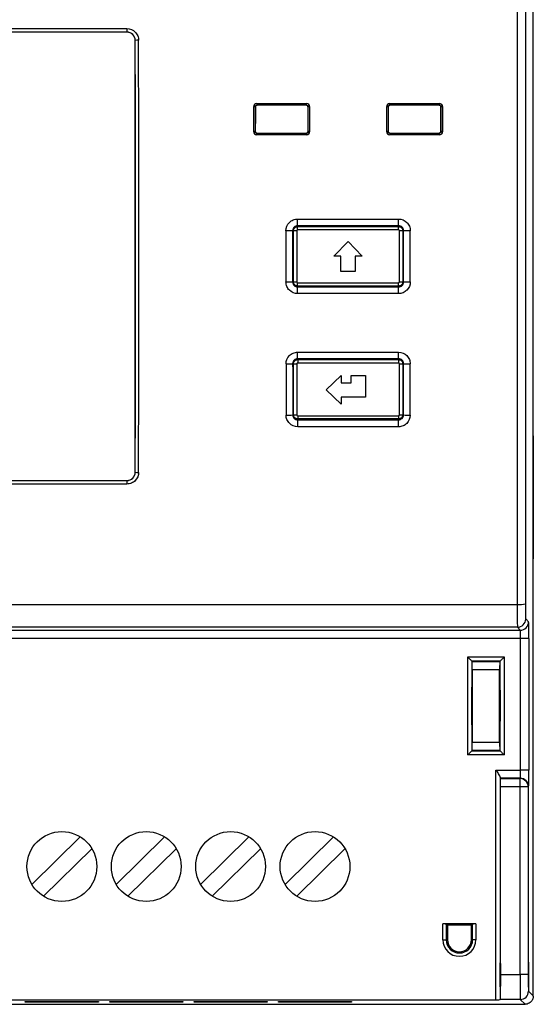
# Model space of a CAD drawing. Extents: x 69.4 to 141.4, y 125.3 to 216.
# Tile 2 of 3: x 110.5 to 141.4, y 126 to 185.3. Entities that reach past the tile are written whole.
import ezdxf

# ---------------------------------------------------------------- set-up
doc = ezdxf.new("R2010")
doc.units = 0
doc.layers.get('0').update_dxf_attribs({"linetype": 'CONTINUOUS'})

msp = doc.modelspace()

# ---------------------------------------------------------------- linework, layer by layer
at = {"color": 7, "linetype": 'CONTINUOUS'}
for p, q in [((141.433, 160.224), (141.433, 215.524)), ((76.996, 184.722), (116.97, 184.722)), ((116.97, 184.511), (76.996, 184.511)), ((116.965, 184.506), (77.001, 184.506)), ((116.965, 184.506), (116.97, 184.511)), ((116.97, 184.722), (116.97, 184.511)), ((117.471, 184.011), (117.466, 184.006)), ((124.791, 180.22), (127.776, 180.22)), ((124.791, 180.22), (124.791, 180.116)), ((127.776, 180.116), (124.791, 180.116)), ((124.791, 180.116), (124.798, 180.109)), ((127.769, 180.109), (124.798, 180.109)), ((127.769, 180.109), (127.776, 180.116)), ((127.776, 180.116), (127.776, 180.22)), ((132.791, 180.22), (135.776, 180.22)), ((132.791, 180.116), (132.791, 180.22)), ((135.776, 180.116), (132.791, 180.116)), ((132.791, 180.116), (132.798, 180.109)), ((135.769, 180.109), (132.798, 180.109)), ((135.769, 180.109), (135.776, 180.116)), ((135.776, 180.22), (135.776, 180.116)), ((124.698, 180.009), (124.691, 180.016)), ((127.876, 180.016), (127.869, 180.009)), ((132.698, 180.009), (132.691, 180.016)), ((135.876, 180.016), (135.869, 180.009)), ((124.69, 178.53), (124.697, 178.537)), ((124.797, 178.437), (124.79, 178.43)), ((124.79, 178.333), (124.79, 178.43)), ((124.79, 178.43), (127.777, 178.43)), ((127.777, 178.333), (124.79, 178.333)), ((124.797, 178.437), (127.77, 178.437)), ((127.777, 178.43), (127.77, 178.437)), ((127.777, 178.43), (127.777, 178.333)), ((127.87, 178.537), (127.877, 178.53)), ((132.69, 178.53), (132.697, 178.537)), ((132.797, 178.437), (132.79, 178.43)), ((132.79, 178.43), (132.79, 178.333)), ((132.79, 178.43), (135.777, 178.43)), ((135.777, 178.333), (132.79, 178.333)), ((132.797, 178.437), (135.77, 178.437)), ((135.777, 178.43), (135.77, 178.437)), ((135.777, 178.333), (135.777, 178.43)), ((135.87, 178.537), (135.877, 178.53)), ((127.243, 173.267), (133.323, 173.267)), ((127.243, 172.864), (127.243, 173.267)), ((133.323, 172.864), (133.323, 173.267)), ((126.945, 172.562), (126.943, 172.564)), ((133.323, 172.864), (127.243, 172.864)), ((127.243, 172.864), (127.245, 172.862)), ((133.322, 172.862), (127.245, 172.862)), ((127.245, 172.613), (127.245, 172.812)), ((127.245, 172.812), (133.322, 172.812)), ((133.322, 172.613), (127.245, 172.613)), ((133.322, 172.862), (133.323, 172.864)), ((133.322, 172.613), (133.322, 172.812)), ((133.623, 172.564), (133.622, 172.562)), ((129.417, 171.024), (130.277, 171.924)), ((130.277, 171.924), (131.137, 171.024)), ((129.847, 171.024), (129.417, 171.024)), ((129.847, 170.114), (129.847, 171.024)), ((130.707, 171.024), (130.707, 170.114)), ((131.137, 171.024), (130.707, 171.024)), ((130.707, 170.114), (129.847, 170.114)), ((126.943, 169.483), (126.945, 169.485)), ((127.245, 169.434), (133.322, 169.434)), ((127.245, 169.235), (127.245, 169.434)), ((133.322, 169.235), (133.322, 169.434)), ((133.622, 169.485), (133.623, 169.483)), ((127.245, 169.185), (127.243, 169.183)), ((127.243, 168.78), (127.243, 169.183)), ((127.243, 169.183), (133.323, 169.183)), ((133.322, 169.235), (127.245, 169.235)), ((127.245, 169.185), (133.322, 169.185)), ((133.323, 169.183), (133.322, 169.185)), ((133.323, 168.78), (133.323, 169.183)), ((133.323, 168.78), (127.243, 168.78)), ((127.244, 165.253), (133.322, 165.253)), ((127.244, 164.863), (127.244, 165.253)), ((133.322, 164.863), (127.244, 164.863)), ((127.244, 164.863), (127.246, 164.861)), ((133.32, 164.861), (127.246, 164.861)), ((127.246, 164.811), (127.246, 164.606)), ((127.246, 164.811), (133.32, 164.811)), ((133.32, 164.861), (133.322, 164.863)), ((133.32, 164.811), (133.32, 164.606)), ((133.322, 164.863), (133.322, 165.253)), ((126.946, 164.561), (126.944, 164.562)), ((133.32, 164.606), (127.246, 164.606)), ((133.622, 164.562), (133.62, 164.561)), ((128.963, 162.99), (129.863, 163.85)), ((129.863, 163.85), (129.863, 163.42)), ((130.463, 163.85), (131.323, 163.85)), ((130.463, 163.42), (130.463, 163.85)), ((131.323, 163.85), (131.323, 162.56)), ((129.863, 162.13), (128.963, 162.99)), ((129.863, 163.42), (130.463, 163.42)), ((129.863, 162.56), (129.863, 162.13)), ((131.323, 162.56), (129.863, 162.56)), ((126.946, 161.486), (126.948, 161.488)), ((127.248, 161.189), (127.247, 161.187)), ((127.247, 160.771), (127.247, 161.187)), ((127.247, 161.187), (133.32, 161.187)), ((127.248, 161.431), (133.318, 161.431)), ((127.248, 161.431), (127.248, 161.239)), ((133.318, 161.239), (127.248, 161.239)), ((127.248, 161.189), (133.318, 161.189)), ((133.318, 161.431), (133.318, 161.239)), ((133.32, 161.187), (133.318, 161.189)), ((133.32, 160.771), (133.32, 161.187)), ((133.618, 161.488), (133.62, 161.486)), ((133.32, 160.771), (127.247, 160.771)), ((141.433, 160.224), (141.42, 159.358)), ((141.427, 159.824), (141.433, 160.024)), ((141.433, 160.024), (141.43, 160.024)), ((141.433, 160.024), (141.433, 160.224)), ((141.433, 153.024), (141.433, 160.024)), ((141.42, 159.358), (141.42, 153.69)), ((117.466, 158.041), (117.471, 158.036)), ((76.996, 157.536), (116.97, 157.536)), ((116.97, 157.325), (76.996, 157.325)), ((77.001, 157.542), (116.965, 157.542)), ((116.97, 157.536), (116.965, 157.542)), ((116.97, 157.536), (116.97, 157.325)), ((141.42, 153.69), (141.433, 152.824)), ((141.427, 153.224), (141.433, 153.024)), ((141.43, 153.024), (141.433, 153.024)), ((141.433, 152.824), (141.433, 153.024)), ((141.433, 126.523), (141.433, 152.824)), ((70.401, 150.078), (140.465, 150.078)), ((140.474, 148.705), (70.393, 148.705)), ((140.65, 148.528), (140.474, 148.705)), ((140.974, 149.205), (141.15, 149.028)), ((70.216, 148.528), (140.65, 148.528)), ((140.659, 148.028), (70.207, 148.028)), ((141.159, 148.028), (140.659, 148.028)), ((140.659, 140.119), (140.659, 148.028)), ((141.159, 148.028), (141.159, 140.119)), ((137.485, 141.026), (137.485, 146.921)), ((137.485, 146.921), (139.681, 146.921)), ((139.681, 146.921), (139.681, 141.026)), ((137.735, 146.671), (137.735, 141.276)), ((137.756, 146.651), (137.735, 146.671)), ((139.431, 146.671), (137.735, 146.671)), ((137.756, 146.651), (139.41, 146.651)), ((139.41, 146.651), (139.431, 146.671)), ((139.431, 141.276), (139.431, 146.671)), ((137.76, 146.151), (137.76, 141.796)), ((139.406, 146.151), (137.76, 146.151)), ((139.406, 141.796), (139.406, 146.151)), ((137.738, 143.574), (137.738, 144.374)), ((137.753, 144.374), (137.753, 143.574)), ((139.413, 143.574), (139.413, 144.374)), ((139.429, 144.374), (139.429, 143.574)), ((137.76, 141.796), (139.406, 141.796)), ((139.681, 141.026), (137.485, 141.026)), ((137.756, 141.296), (137.735, 141.276)), ((137.735, 141.276), (139.431, 141.276)), ((139.41, 141.296), (137.756, 141.296)), ((139.41, 141.296), (139.431, 141.276)), ((139.185, 140.119), (140.659, 140.119)), ((139.185, 126.302), (139.185, 140.119)), ((141.159, 140.119), (140.659, 140.119)), ((139.435, 139.687), (139.435, 126.304)), ((139.456, 139.601), (139.438, 139.619)), ((140.65, 139.619), (139.438, 139.619)), ((139.456, 139.601), (140.632, 139.601)), ((140.632, 139.601), (140.65, 139.619)), ((140.632, 139.101), (140.632, 139.601)), ((139.46, 127.816), (139.46, 139.101)), ((140.632, 139.101), (139.46, 139.101)), ((141.132, 139.101), (140.632, 139.101)), ((140.632, 127.816), (140.632, 139.101)), ((141.15, 139.119), (141.132, 139.101)), ((141.132, 139.101), (141.132, 127.816)), ((114.154, 136.1), (111.245, 133.24)), ((119.234, 136.1), (116.325, 133.24)), ((124.314, 136.1), (121.405, 133.24)), ((129.394, 136.1), (126.485, 133.24)), ((111.946, 132.527), (114.855, 135.387)), ((117.026, 132.527), (119.935, 135.387)), ((122.106, 132.527), (125.015, 135.387)), ((127.186, 132.527), (130.095, 135.387)), ((137.978, 130.856), (135.988, 130.856)), ((135.988, 129.906), (135.988, 130.856)), ((136.262, 130.777), (136.188, 130.851)), ((136.188, 130.851), (136.188, 129.906)), ((136.262, 130.777), (136.262, 129.906)), ((137.705, 130.777), (136.262, 130.777)), ((137.705, 130.777), (137.778, 130.851)), ((137.705, 129.906), (137.705, 130.777)), ((137.778, 129.906), (137.778, 130.851)), ((137.978, 130.856), (137.978, 129.906)), ((135.988, 129.906), (136.188, 129.906)), ((136.262, 129.906), (136.188, 129.906)), ((137.705, 129.906), (137.778, 129.906)), ((137.978, 129.906), (137.778, 129.906)), ((139.46, 127.816), (140.632, 127.816)), ((141.132, 127.816), (140.632, 127.816)), ((141.141, 126.816), (141.433, 126.524)), ((71.681, 126.302), (139.185, 126.302)), ((110.848, 126.146), (110.848, 126.189)), ((110.848, 126.189), (115.253, 126.189)), ((110.855, 126.189), (110.848, 126.146)), ((115.245, 126.189), (115.253, 126.146)), ((115.253, 126.189), (115.253, 126.146)), ((115.928, 126.146), (115.928, 126.189)), ((115.928, 126.189), (120.333, 126.189)), ((115.935, 126.189), (115.928, 126.146)), ((120.325, 126.189), (120.333, 126.146)), ((120.333, 126.189), (120.333, 126.146)), ((121.008, 126.189), (125.413, 126.189)), ((121.008, 126.146), (121.008, 126.189)), ((121.015, 126.189), (121.008, 126.146)), ((125.413, 126.146), (125.405, 126.189)), ((125.413, 126.189), (125.413, 126.146)), ((126.088, 126.146), (126.088, 126.189)), ((126.088, 126.189), (130.493, 126.189)), ((126.095, 126.189), (126.088, 126.146)), ((130.485, 126.189), (130.493, 126.146)), ((130.493, 126.189), (130.493, 126.146)), ((139.435, 126.304), (139.447, 126.316)), ((140.641, 126.316), (139.447, 126.316)), ((140.933, 126.024), (140.641, 126.316)), ((69.933, 126.024), (140.933, 126.024)), ((115.253, 126.146), (110.848, 126.146)), ((120.333, 126.146), (115.928, 126.146)), ((125.413, 126.146), (121.008, 126.146)), ((130.493, 126.146), (126.088, 126.146))]:
    msp.add_line(p, q, dxfattribs=at)
at = {"color": 9, "linetype": 'CONTINUOUS'}
for p, q in [((137.753, 144.374), (137.738, 144.374)), ((139.429, 144.374), (139.413, 144.374)), ((137.753, 143.574), (137.738, 143.574)), ((139.429, 143.574), (139.413, 143.574))]:
    msp.add_line(p, q, dxfattribs=at)
at = {"color": 7, "linetype": 'CONTINUOUS', "flags": 128}
for points in [[(137.485, 146.921), (137.521, 146.886), (137.555, 146.851), (137.589, 146.818), (137.62, 146.787), (137.648, 146.758), (137.674, 146.733), (137.695, 146.712), (137.712, 146.695), (137.725, 146.682), (137.733, 146.674), (137.735, 146.671)], [(139.431, 146.671), (139.434, 146.674), (139.442, 146.682), (139.454, 146.695), (139.471, 146.712), (139.493, 146.733), (139.518, 146.758), (139.547, 146.787), (139.578, 146.818), (139.611, 146.851), (139.646, 146.886), (139.681, 146.921)], [(137.485, 141.026), (137.521, 141.061), (137.555, 141.096), (137.589, 141.129), (137.62, 141.16), (137.648, 141.189), (137.674, 141.214), (137.695, 141.235), (137.712, 141.252), (137.725, 141.265), (137.733, 141.273), (137.735, 141.276)], [(139.431, 141.276), (139.434, 141.273), (139.442, 141.265), (139.454, 141.252), (139.471, 141.235), (139.493, 141.214), (139.518, 141.189), (139.547, 141.16), (139.578, 141.129), (139.611, 141.096), (139.646, 141.061), (139.681, 141.026)]]:
    msp.add_lwpolyline(points, dxfattribs=at)
at = {"color": 7, "linetype": 'CONTINUOUS'}
for centre in [(113.05, 134.314), (118.13, 134.314), (123.21, 134.314), (128.29, 134.314)]:
    msp.add_circle(centre, 2.1, dxfattribs=at)
for centre, radius, start, end in [((117.623, 183.016), 1.007, 87.28161, 98.68872), ((124.615, 179.296), 0.724, 83.97246, 91.89325), ((127.952, 179.296), 0.724, 88.10675, 96.02754), ((132.615, 179.296), 0.724, 83.97272, 91.89299), ((135.952, 179.296), 0.724, 88.10692, 96.02737), ((124.614, 177.667), 0.867, 84.96657, 91.58257), ((127.953, 177.667), 0.867, 88.41743, 95.03343), ((132.614, 177.667), 0.867, 84.96643, 91.58271), ((135.953, 177.667), 0.867, 88.4175, 95.03335), ((126.639, 155.739), 16.827, 88.96449, 90.32631), ((127.144, 164.433), 8.13, 89.6415, 91.05099), ((133.422, 164.433), 8.131, 88.94904, 90.35848), ((133.927, 155.74), 16.827, 89.67367, 91.03553), ((126.639, 186.308), 16.827, 269.67369, 271.03551), ((127.144, 177.614), 8.13, 268.94901, 270.3585), ((133.422, 177.615), 8.131, 269.64152, 271.05096), ((133.927, 186.307), 16.827, 268.96447, 270.32633), ((126.64, 168.571), 4.02, 268.63487, 274.33953), ((127.145, 166.494), 1.939, 265.58887, 271.50251), ((133.421, 166.494), 1.939, 268.49738, 274.41123), ((133.926, 168.571), 4.02, 265.6605, 271.36511), ((126.642, 164.2), 2.731, 267.99164, 276.39741), ((127.147, 162.798), 1.318, 263.50094, 272.20924), ((133.419, 162.798), 1.318, 267.79071, 276.4991), ((133.925, 164.2), 2.731, 263.60259, 272.00836), ((117.623, 159.032), 1.007, 261.31128, 272.71839), ((140.583, 151.67), 1.596, 265.76002, 283.84491), ((140.474, 149.205), 0.5, 270.00486, 359.99514), ((140.65, 149.028), 0.5, 270.00461, 359.9956), ((140.632, 139.101), 0.5, 0.00495, 89.99462), ((140.65, 139.119), 0.5, 0.00495, 89.99462), ((136.983, 129.906), 0.995, 180, 0), ((136.983, 129.906), 0.795, 180, 0), ((136.983, 129.906), 0.721, 180, 0), ((140.641, 126.816), 0.5, 270.00581, 359.99419)]:
    msp.add_arc(centre, radius, start, end, dxfattribs=at)
for centre, major_axis, ratio, start_param, end_param in [((142.629, 171.024), (0, 249.304), 0.008709, 1.486683, 1.65491), ((143.129, 171.024), (0, 248.804), 0.008727, 1.486683, 1.65491), ((113.129, 171.024), (0, 248.804), 0.017455, 4.660185, 4.764593), ((113.129, 171.024), (0, 249.104), 0.017455, 4.660227, 4.764551), ((113.329, 171.024), (0, 249.304), 0.017441, 4.660227, 4.764551), ((128.938, 171.024), (0, 249.304), 0.017448, 1.534703, 1.54067), ((129.038, 171.024), (0, 249.204), 0.017455, 1.534703, 1.54067), ((129.038, 171.024), (0, 248.804), 0.017455, 1.534673, 1.540593), ((123.529, 171.024), (0, 248.804), 0.017455, 4.742592, 4.748512), ((123.529, 171.024), (0, 249.204), 0.017455, 4.742516, 4.748482), ((123.629, 171.024), (0, 249.304), 0.017448, 4.742516, 4.748482), ((136.938, 171.024), (0, 249.304), 0.017448, 1.534703, 1.54067), ((137.038, 171.024), (0, 249.204), 0.017455, 1.534703, 1.54067), ((137.038, 171.024), (0, 248.804), 0.017455, 1.534673, 1.540593), ((131.529, 171.024), (0, 248.804), 0.017455, 4.742592, 4.748512), ((131.529, 171.024), (0, 249.204), 0.017455, 4.742516, 4.748482), ((131.629, 171.024), (0, 249.304), 0.017448, 4.742516, 4.748482), ((130.888, 171.024), (0, 249.304), 0.017427, 1.564608, 1.576984), ((131.288, 171.024), (0, 248.904), 0.017455, 1.564608, 1.576984), ((131.288, 171.024), (0, 248.804), 0.017455, 1.564613, 1.576979), ((129.279, 171.024), (0, 248.804), 0.017455, 4.706206, 4.718572), ((129.279, 171.024), (0, 248.904), 0.017455, 4.706201, 4.718577), ((129.679, 171.024), (0, 249.304), 0.017427, 4.706201, 4.718577), ((130.888, 171.024), (0, 249.304), 0.017427, 1.596758, 1.609122), ((131.288, 171.024), (0, 248.904), 0.017455, 1.596758, 1.609122), ((131.288, 171.024), (0, 248.804), 0.017455, 1.596776, 1.60913), ((129.279, 171.024), (0, 248.804), 0.017455, 4.674055, 4.68641), ((129.279, 171.024), (0, 248.904), 0.017455, 4.674063, 4.686428), ((129.679, 171.024), (0, 249.304), 0.017427, 4.674063, 4.686428), ((140.474, 150.204), (0, 1.5), 0.005818, 1.65491, 3.132866), ((140.974, 150.204), (0, 1), 0.008727, 1.65491, 3.132866), ((141.15, 148.028), (0, 1), 0.008727, 4.712389, 6.274459), ((140.65, 148.028), (0, 0.5), 0.017454, 4.712389, 6.274459), ((137.756, 146.151), (0, 0.5), 0.008727, 4.712389, 6.274459), ((139.411, 146.151), (0, 0.5), 0.008727, 0.008727, 1.570796), ((137.756, 141.796), (0, 0.5), 0.008727, 3.150319, 4.712389), ((139.411, 141.796), (0, 0.5), 0.008727, 1.570796, 3.132866), ((140.65, 140.119), (0, 0.5), 0.017454, 3.150319, 4.712389), ((141.15, 140.119), (0, 1), 0.008727, 3.150319, 4.712389), ((139.438, 140.119), (0, 0.5), 0.008727, 2.612948, 3.132866), ((139.456, 139.101), (0, 0.5), 0.008727, 4.712389, 6.274459), ((135.988, 130.85), (0.2, 0), 0.026186, 0.02618, 1.570796), ((137.978, 130.85), (0.2, 0), 0.026186, 1.570796, 3.115413), ((139.447, 127.816), (0, 1.5), 0.008727, 3.150319, 4.712389), ((140.641, 127.816), (0, 1.5), 0.005818, 1.570796, 3.132866), ((141.141, 127.816), (0, 1), 0.008727, 1.570796, 3.132866), ((139.185, 126.304), (0.25, 0), 0.008727, 4.712389, 6.274459)]:
    msp.add_ellipse(centre, major_axis=major_axis, ratio=ratio, start_param=start_param, end_param=end_param, dxfattribs=at)
for centre, major_axis in [((141.141, 127.802), (0, 0.755)), ((139.447, 127.802), (0, 0.725))]:
    msp.add_ellipse(centre, major_axis=major_axis, ratio=0.008727, dxfattribs=at)
for points, knots in [([(117.466, 184.006), (117.466, 184.138), (117.411, 184.267), (117.227, 184.451), (117.097, 184.506), (116.965, 184.506)], [0, 0, 0, 0, 0.5, 0.5, 1, 1, 1, 1]), ([(116.97, 184.722), (117.155, 184.722), (117.337, 184.645), (117.53, 184.452), (117.582, 184.374), (117.653, 184.205), (117.671, 184.114), (117.671, 184.022)], [0, 0, 0, 0, 0.5, 0.5, 0.75, 0.75, 1, 1, 1, 1]), ([(117.471, 184.011), (117.471, 184.143), (117.417, 184.272), (117.232, 184.456), (117.103, 184.511), (116.97, 184.511)], [0, 0, 0, 0, 0.5, 0.5, 1, 1, 1, 1]), ([(124.791, 180.22), (124.738, 180.22), (124.686, 180.198), (124.612, 180.124), (124.591, 180.073), (124.591, 180.02)], [0, 0, 0, 0, 0.5, 0.5, 1, 1, 1, 1]), ([(124.691, 180.016), (124.691, 180.027), (124.693, 180.039), (124.696, 180.049), (124.7, 180.06), (124.706, 180.07), (124.713, 180.079), (124.72, 180.087), (124.728, 180.095), (124.738, 180.101), (124.747, 180.107), (124.758, 180.111), (124.769, 180.114), (124.776, 180.115), (124.783, 180.116), (124.791, 180.116)], [0, 0, 0, 0, 0.0000336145, 0.0000336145, 0.0000336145, 0.0000672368, 0.0000672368, 0.0000672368, 0.0001008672, 0.0001008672, 0.0001008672, 0.0001344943, 0.0001344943, 0.0001344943, 0.0001563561, 0.0001563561, 0.0001563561, 0.0001563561]), ([(124.798, 180.109), (124.786, 180.109), (124.775, 180.107), (124.765, 180.103), (124.754, 180.1), (124.744, 180.094), (124.735, 180.087), (124.726, 180.08), (124.719, 180.072), (124.713, 180.062), (124.707, 180.053), (124.703, 180.042), (124.7, 180.031), (124.698, 180.024), (124.698, 180.016), (124.698, 180.009)], [0, 0, 0, 0, 0.0000335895, 0.0000335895, 0.0000335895, 0.0000671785, 0.0000671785, 0.0000671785, 0.0001007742, 0.0001007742, 0.0001007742, 0.0001343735, 0.0001343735, 0.0001343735, 0.0001562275, 0.0001562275, 0.0001562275, 0.0001562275]), ([(127.869, 180.009), (127.869, 180.02), (127.867, 180.032), (127.863, 180.042), (127.859, 180.053), (127.854, 180.063), (127.847, 180.072), (127.84, 180.08), (127.831, 180.088), (127.822, 180.094), (127.812, 180.1), (127.802, 180.104), (127.791, 180.107), (127.783, 180.108), (127.776, 180.109), (127.769, 180.109)], [0, 0, 0, 0, 0.0000335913, 0.0000335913, 0.0000335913, 0.0000671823, 0.0000671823, 0.0000671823, 0.0001007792, 0.0001007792, 0.0001007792, 0.0001343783, 0.0001343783, 0.0001343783, 0.0001562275, 0.0001562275, 0.0001562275, 0.0001562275]), ([(127.976, 180.02), (127.976, 180.073), (127.954, 180.124), (127.88, 180.198), (127.828, 180.22), (127.776, 180.22)], [0, 0, 0, 0, 0.5, 0.5, 1, 1, 1, 1]), ([(127.776, 180.116), (127.787, 180.116), (127.798, 180.114), (127.809, 180.11), (127.819, 180.107), (127.829, 180.101), (127.838, 180.094), (127.847, 180.087), (127.855, 180.079), (127.861, 180.069), (127.866, 180.06), (127.871, 180.049), (127.873, 180.038), (127.875, 180.031), (127.876, 180.024), (127.876, 180.016)], [0, 0, 0, 0, 0.0000336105, 0.0000336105, 0.0000336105, 0.0000672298, 0.0000672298, 0.0000672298, 0.0001008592, 0.0001008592, 0.0001008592, 0.0001344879, 0.0001344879, 0.0001344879, 0.0001563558, 0.0001563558, 0.0001563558, 0.0001563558]), ([(132.791, 180.22), (132.738, 180.22), (132.686, 180.198), (132.612, 180.124), (132.591, 180.073), (132.591, 180.02)], [0, 0, 0, 0, 0.5, 0.5, 1, 1, 1, 1]), ([(132.691, 180.016), (132.691, 180.027), (132.693, 180.039), (132.696, 180.049), (132.7, 180.06), (132.706, 180.07), (132.713, 180.079), (132.72, 180.087), (132.728, 180.095), (132.738, 180.101), (132.747, 180.107), (132.758, 180.111), (132.769, 180.114), (132.776, 180.115), (132.783, 180.116), (132.791, 180.116)], [0, 0, 0, 0, 0.0000336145, 0.0000336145, 0.0000336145, 0.0000672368, 0.0000672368, 0.0000672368, 0.0001008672, 0.0001008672, 0.0001008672, 0.0001344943, 0.0001344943, 0.0001344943, 0.0001563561, 0.0001563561, 0.0001563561, 0.0001563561]), ([(132.798, 180.109), (132.786, 180.109), (132.775, 180.107), (132.765, 180.103), (132.754, 180.1), (132.744, 180.094), (132.735, 180.087), (132.726, 180.08), (132.719, 180.072), (132.713, 180.062), (132.707, 180.053), (132.703, 180.042), (132.7, 180.031), (132.698, 180.024), (132.698, 180.016), (132.698, 180.009)], [0, 0, 0, 0, 0.0000335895, 0.0000335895, 0.0000335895, 0.0000671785, 0.0000671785, 0.0000671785, 0.0001007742, 0.0001007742, 0.0001007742, 0.0001343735, 0.0001343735, 0.0001343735, 0.0001562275, 0.0001562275, 0.0001562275, 0.0001562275]), ([(135.869, 180.009), (135.869, 180.02), (135.867, 180.032), (135.863, 180.042), (135.859, 180.053), (135.854, 180.063), (135.847, 180.072), (135.84, 180.08), (135.831, 180.088), (135.822, 180.094), (135.812, 180.1), (135.802, 180.104), (135.791, 180.107), (135.783, 180.108), (135.776, 180.109), (135.769, 180.109)], [0, 0, 0, 0, 0.0000335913, 0.0000335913, 0.0000335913, 0.0000671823, 0.0000671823, 0.0000671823, 0.0001007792, 0.0001007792, 0.0001007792, 0.0001343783, 0.0001343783, 0.0001343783, 0.0001562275, 0.0001562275, 0.0001562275, 0.0001562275]), ([(135.976, 180.02), (135.976, 180.073), (135.954, 180.124), (135.88, 180.198), (135.828, 180.22), (135.776, 180.22)], [0, 0, 0, 0, 0.5, 0.5, 1, 1, 1, 1]), ([(135.776, 180.116), (135.787, 180.116), (135.798, 180.114), (135.809, 180.11), (135.819, 180.107), (135.829, 180.101), (135.838, 180.094), (135.847, 180.087), (135.855, 180.079), (135.861, 180.069), (135.866, 180.06), (135.871, 180.049), (135.873, 180.038), (135.875, 180.031), (135.876, 180.024), (135.876, 180.016)], [0, 0, 0, 0, 0.0000336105, 0.0000336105, 0.0000336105, 0.0000672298, 0.0000672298, 0.0000672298, 0.0001008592, 0.0001008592, 0.0001008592, 0.0001344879, 0.0001344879, 0.0001344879, 0.0001563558, 0.0001563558, 0.0001563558, 0.0001563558]), ([(124.59, 178.533), (124.59, 178.48), (124.611, 178.429), (124.685, 178.355), (124.737, 178.333), (124.79, 178.333)], [0, 0, 0, 0, 0.5, 0.5, 1, 1, 1, 1]), ([(124.79, 178.43), (124.778, 178.43), (124.767, 178.432), (124.757, 178.436), (124.746, 178.439), (124.736, 178.445), (124.727, 178.452), (124.719, 178.459), (124.711, 178.467), (124.705, 178.477), (124.699, 178.486), (124.695, 178.497), (124.692, 178.508), (124.691, 178.515), (124.69, 178.523), (124.69, 178.53)], [0, 0, 0, 0, 0.0000335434, 0.0000335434, 0.0000335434, 0.0000670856, 0.0000670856, 0.0000670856, 0.0001006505, 0.0001006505, 0.0001006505, 0.0001342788, 0.0001342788, 0.0001342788, 0.0001564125, 0.0001564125, 0.0001564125, 0.0001564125]), ([(124.697, 178.537), (124.697, 178.526), (124.699, 178.515), (124.702, 178.504), (124.706, 178.493), (124.712, 178.483), (124.719, 178.475), (124.726, 178.466), (124.734, 178.458), (124.744, 178.452), (124.753, 178.446), (124.764, 178.442), (124.775, 178.44), (124.782, 178.438), (124.789, 178.437), (124.797, 178.437)], [0, 0, 0, 0, 0.0000336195, 0.0000336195, 0.0000336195, 0.0000672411, 0.0000672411, 0.0000672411, 0.000100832, 0.000100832, 0.000100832, 0.0001343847, 0.0001343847, 0.0001343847, 0.000156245, 0.000156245, 0.000156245, 0.000156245]), ([(127.77, 178.437), (127.781, 178.437), (127.792, 178.439), (127.803, 178.443), (127.813, 178.446), (127.823, 178.452), (127.832, 178.459), (127.841, 178.466), (127.848, 178.475), (127.854, 178.484), (127.86, 178.493), (127.865, 178.504), (127.867, 178.515), (127.869, 178.522), (127.87, 178.53), (127.87, 178.537)], [0, 0, 0, 0, 0.0000335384, 0.0000335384, 0.0000335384, 0.000067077, 0.000067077, 0.000067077, 0.0001006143, 0.0001006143, 0.0001006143, 0.0001341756, 0.0001341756, 0.0001341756, 0.0001562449, 0.0001562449, 0.0001562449, 0.0001562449]), ([(127.777, 178.333), (127.83, 178.333), (127.881, 178.355), (127.955, 178.429), (127.977, 178.48), (127.977, 178.533)], [0, 0, 0, 0, 0.5, 0.5, 1, 1, 1, 1]), ([(127.877, 178.53), (127.877, 178.519), (127.875, 178.508), (127.871, 178.497), (127.867, 178.486), (127.862, 178.476), (127.855, 178.468), (127.848, 178.459), (127.839, 178.451), (127.83, 178.445), (127.82, 178.439), (127.81, 178.435), (127.799, 178.432), (127.791, 178.431), (127.784, 178.43), (127.777, 178.43)], [0, 0, 0, 0, 0.0000337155, 0.0000337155, 0.0000337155, 0.0000673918, 0.0000673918, 0.0000673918, 0.000101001, 0.000101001, 0.000101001, 0.0001345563, 0.0001345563, 0.0001345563, 0.0001564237, 0.0001564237, 0.0001564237, 0.0001564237]), ([(132.59, 178.533), (132.59, 178.48), (132.611, 178.429), (132.685, 178.355), (132.737, 178.333), (132.79, 178.333)], [0, 0, 0, 0, 0.5, 0.5, 1, 1, 1, 1]), ([(132.79, 178.43), (132.778, 178.43), (132.767, 178.432), (132.757, 178.436), (132.746, 178.439), (132.736, 178.445), (132.727, 178.452), (132.719, 178.459), (132.711, 178.467), (132.705, 178.477), (132.699, 178.486), (132.695, 178.497), (132.692, 178.508), (132.691, 178.515), (132.69, 178.523), (132.69, 178.53)], [0, 0, 0, 0, 0.0000335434, 0.0000335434, 0.0000335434, 0.0000670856, 0.0000670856, 0.0000670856, 0.0001006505, 0.0001006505, 0.0001006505, 0.0001342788, 0.0001342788, 0.0001342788, 0.0001564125, 0.0001564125, 0.0001564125, 0.0001564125]), ([(132.697, 178.537), (132.697, 178.526), (132.699, 178.515), (132.702, 178.504), (132.706, 178.493), (132.712, 178.483), (132.719, 178.475), (132.726, 178.466), (132.734, 178.458), (132.744, 178.452), (132.753, 178.446), (132.764, 178.442), (132.775, 178.44), (132.782, 178.438), (132.789, 178.437), (132.797, 178.437)], [0, 0, 0, 0, 0.0000336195, 0.0000336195, 0.0000336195, 0.0000672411, 0.0000672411, 0.0000672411, 0.000100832, 0.000100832, 0.000100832, 0.0001343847, 0.0001343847, 0.0001343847, 0.000156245, 0.000156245, 0.000156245, 0.000156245]), ([(135.77, 178.437), (135.781, 178.437), (135.792, 178.439), (135.803, 178.443), (135.813, 178.446), (135.823, 178.452), (135.832, 178.459), (135.841, 178.466), (135.848, 178.475), (135.854, 178.484), (135.86, 178.493), (135.865, 178.504), (135.867, 178.515), (135.869, 178.522), (135.87, 178.53), (135.87, 178.537)], [0, 0, 0, 0, 0.0000335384, 0.0000335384, 0.0000335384, 0.000067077, 0.000067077, 0.000067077, 0.0001006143, 0.0001006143, 0.0001006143, 0.0001341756, 0.0001341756, 0.0001341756, 0.0001562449, 0.0001562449, 0.0001562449, 0.0001562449]), ([(135.777, 178.333), (135.83, 178.333), (135.881, 178.355), (135.955, 178.429), (135.977, 178.48), (135.977, 178.533)], [0, 0, 0, 0, 0.5, 0.5, 1, 1, 1, 1]), ([(135.877, 178.53), (135.877, 178.519), (135.875, 178.508), (135.871, 178.497), (135.867, 178.486), (135.862, 178.476), (135.855, 178.468), (135.848, 178.459), (135.839, 178.451), (135.83, 178.445), (135.82, 178.439), (135.81, 178.435), (135.799, 178.432), (135.791, 178.431), (135.784, 178.43), (135.777, 178.43)], [0, 0, 0, 0, 0.0000337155, 0.0000337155, 0.0000337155, 0.0000673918, 0.0000673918, 0.0000673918, 0.000101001, 0.000101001, 0.000101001, 0.0001345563, 0.0001345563, 0.0001345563, 0.0001564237, 0.0001564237, 0.0001564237, 0.0001564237]), ([(126.543, 172.566), (126.543, 172.751), (126.619, 172.933), (126.813, 173.127), (126.89, 173.179), (127.06, 173.249), (127.151, 173.267), (127.243, 173.267)], [0, 0, 0, 0, 0.5, 0.5, 0.75, 0.75, 1, 1, 1, 1]), ([(133.323, 173.267), (133.508, 173.267), (133.69, 173.191), (133.883, 172.997), (133.935, 172.919), (134.005, 172.75), (134.023, 172.659), (134.023, 172.566)], [0, 0, 0, 0, 0.5, 0.5, 0.75, 0.75, 1, 1, 1, 1]), ([(127.243, 172.864), (127.164, 172.864), (127.086, 172.831), (126.976, 172.721), (126.943, 172.643), (126.943, 172.564)], [0, 0, 0, 0, 0.5, 0.5, 1, 1, 1, 1]), ([(127.245, 172.862), (127.166, 172.862), (127.088, 172.829), (126.977, 172.719), (126.945, 172.641), (126.945, 172.562)], [0, 0, 0, 0, 0.5, 0.5, 1, 1, 1, 1]), ([(126.995, 172.562), (126.995, 172.627), (127.022, 172.693), (127.114, 172.785), (127.179, 172.812), (127.245, 172.812)], [0, 0, 0, 0, 0.5, 0.5, 1, 1, 1, 1]), ([(126.995, 169.485), (126.995, 169.742), (126.995, 169.998), (126.995, 170.254), (126.995, 170.511), (126.995, 170.767), (126.995, 171.024), (126.995, 171.536), (126.995, 172.049), (126.995, 172.562)], [0, 0, 0, 0, 0.000769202, 0.000769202, 0.000769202, 0.001538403, 0.001538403, 0.001538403, 0.003076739, 0.003076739, 0.003076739, 0.003076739]), ([(127.245, 172.613), (127.241, 172.613), (127.238, 172.613), (127.234, 172.612), (127.229, 172.611), (127.224, 172.609), (127.22, 172.606), (127.214, 172.603), (127.21, 172.599), (127.206, 172.594), (127.202, 172.59), (127.2, 172.585), (127.198, 172.58), (127.196, 172.574), (127.195, 172.569), (127.195, 172.563)], [0, 0, 0, 0, 0.00001094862, 0.00001094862, 0.00001094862, 0.000026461, 0.000026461, 0.000026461, 0.00004471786, 0.00004471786, 0.00004471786, 0.00006152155, 0.00006152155, 0.00006152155, 0.00007843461, 0.00007843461, 0.00007843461, 0.00007843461]), ([(127.195, 172.563), (127.195, 172.05), (127.195, 171.537), (127.195, 171.024), (127.195, 170.767), (127.195, 170.51), (127.195, 170.254), (127.195, 169.997), (127.195, 169.741), (127.195, 169.484)], [0, 0, 0, 0, 0.001539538, 0.001539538, 0.001539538, 0.002309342, 0.002309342, 0.002309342, 0.003079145, 0.003079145, 0.003079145, 0.003079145]), ([(133.622, 172.562), (133.622, 172.641), (133.589, 172.719), (133.478, 172.829), (133.401, 172.862), (133.322, 172.862)], [0, 0, 0, 0, 0.5, 0.5, 1, 1, 1, 1]), ([(133.322, 172.812), (133.387, 172.812), (133.452, 172.785), (133.544, 172.693), (133.572, 172.627), (133.572, 172.562)], [0, 0, 0, 0, 0.5, 0.5, 1, 1, 1, 1]), ([(133.372, 172.563), (133.372, 172.567), (133.371, 172.57), (133.37, 172.574), (133.369, 172.579), (133.367, 172.584), (133.365, 172.588), (133.362, 172.594), (133.358, 172.598), (133.353, 172.602), (133.348, 172.605), (133.343, 172.608), (133.338, 172.61), (133.333, 172.612), (133.327, 172.613), (133.322, 172.613)], [0, 0, 0, 0, 0.00001086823, 0.00001086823, 0.00001086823, 0.00002639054, 0.00002639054, 0.00002639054, 0.00004466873, 0.00004466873, 0.00004466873, 0.00006150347, 0.00006150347, 0.00006150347, 0.00007844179, 0.00007844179, 0.00007844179, 0.00007844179]), ([(133.623, 172.564), (133.623, 172.643), (133.591, 172.721), (133.48, 172.831), (133.403, 172.864), (133.323, 172.864)], [0, 0, 0, 0, 0.5, 0.5, 1, 1, 1, 1]), ([(133.372, 169.484), (133.372, 169.997), (133.372, 170.51), (133.372, 171.024), (133.372, 171.28), (133.372, 171.537), (133.372, 171.793), (133.372, 172.05), (133.372, 172.307), (133.372, 172.563)], [0, 0, 0, 0, 0.001539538, 0.001539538, 0.001539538, 0.002309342, 0.002309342, 0.002309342, 0.003079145, 0.003079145, 0.003079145, 0.003079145]), ([(133.572, 172.562), (133.572, 172.306), (133.572, 172.049), (133.572, 171.793), (133.572, 171.536), (133.572, 171.28), (133.572, 171.024), (133.572, 170.511), (133.572, 169.998), (133.572, 169.485)], [0, 0, 0, 0, 0.000769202, 0.000769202, 0.000769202, 0.001538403, 0.001538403, 0.001538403, 0.003076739, 0.003076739, 0.003076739, 0.003076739]), ([(127.243, 168.78), (127.058, 168.78), (126.877, 168.856), (126.683, 169.05), (126.631, 169.128), (126.561, 169.298), (126.543, 169.388), (126.543, 169.481)], [0, 0, 0, 0, 0.5, 0.5, 0.75, 0.75, 1, 1, 1, 1]), ([(126.943, 169.483), (126.943, 169.404), (126.975, 169.327), (127.086, 169.216), (127.164, 169.183), (127.243, 169.183)], [0, 0, 0, 0, 0.5, 0.5, 1, 1, 1, 1]), ([(126.945, 169.485), (126.945, 169.406), (126.977, 169.329), (127.088, 169.218), (127.166, 169.185), (127.245, 169.185)], [0, 0, 0, 0, 0.5, 0.5, 1, 1, 1, 1]), ([(127.245, 169.235), (127.18, 169.235), (127.114, 169.263), (127.022, 169.354), (126.995, 169.42), (126.995, 169.485)], [0, 0, 0, 0, 0.5, 0.5, 1, 1, 1, 1]), ([(127.195, 169.484), (127.195, 169.48), (127.195, 169.477), (127.196, 169.473), (127.197, 169.468), (127.199, 169.463), (127.202, 169.459), (127.205, 169.454), (127.209, 169.449), (127.214, 169.445), (127.218, 169.442), (127.223, 169.439), (127.228, 169.437), (127.234, 169.435), (127.239, 169.434), (127.245, 169.434)], [0, 0, 0, 0, 0.00001086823, 0.00001086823, 0.00001086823, 0.00002639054, 0.00002639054, 0.00002639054, 0.00004466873, 0.00004466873, 0.00004466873, 0.00006150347, 0.00006150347, 0.00006150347, 0.00007844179, 0.00007844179, 0.00007844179, 0.00007844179]), ([(133.572, 169.485), (133.572, 169.42), (133.544, 169.354), (133.452, 169.263), (133.388, 169.235), (133.322, 169.235)], [0, 0, 0, 0, 0.5, 0.5, 1, 1, 1, 1]), ([(133.322, 169.185), (133.401, 169.185), (133.478, 169.218), (133.589, 169.328), (133.622, 169.406), (133.622, 169.485)], [0, 0, 0, 0, 0.5, 0.5, 1, 1, 1, 1]), ([(133.322, 169.434), (133.325, 169.434), (133.329, 169.434), (133.332, 169.435), (133.337, 169.437), (133.342, 169.438), (133.347, 169.441), (133.352, 169.444), (133.357, 169.448), (133.36, 169.453), (133.364, 169.457), (133.367, 169.462), (133.368, 169.467), (133.37, 169.473), (133.372, 169.478), (133.372, 169.484)], [0, 0, 0, 0, 0.00001094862, 0.00001094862, 0.00001094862, 0.000026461, 0.000026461, 0.000026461, 0.00004471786, 0.00004471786, 0.00004471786, 0.00006152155, 0.00006152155, 0.00006152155, 0.00007843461, 0.00007843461, 0.00007843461, 0.00007843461]), ([(133.323, 169.183), (133.403, 169.183), (133.48, 169.216), (133.591, 169.326), (133.623, 169.404), (133.623, 169.483)], [0, 0, 0, 0, 0.5, 0.5, 1, 1, 1, 1]), ([(134.023, 169.481), (134.023, 169.296), (133.947, 169.114), (133.754, 168.921), (133.676, 168.869), (133.507, 168.798), (133.416, 168.78), (133.323, 168.78)], [0, 0, 0, 0, 0.5, 0.5, 0.75, 0.75, 1, 1, 1, 1]), ([(126.544, 164.552), (126.544, 164.737), (126.62, 164.918), (126.814, 165.113), (126.891, 165.165), (127.061, 165.235), (127.152, 165.253), (127.244, 165.253)], [0, 0, 0, 0, 0.5, 0.5, 0.75, 0.75, 1, 1, 1, 1]), ([(127.244, 164.863), (127.165, 164.863), (127.087, 164.83), (126.977, 164.719), (126.944, 164.641), (126.944, 164.562)], [0, 0, 0, 0, 0.5, 0.5, 1, 1, 1, 1]), ([(127.246, 164.861), (127.167, 164.861), (127.089, 164.828), (126.979, 164.717), (126.946, 164.64), (126.946, 164.561)], [0, 0, 0, 0, 0.5, 0.5, 1, 1, 1, 1]), ([(126.996, 164.561), (126.996, 164.626), (127.023, 164.691), (127.115, 164.783), (127.18, 164.811), (127.246, 164.811)], [0, 0, 0, 0, 0.5, 0.5, 1, 1, 1, 1]), ([(133.62, 164.561), (133.62, 164.64), (133.588, 164.717), (133.477, 164.828), (133.4, 164.861), (133.32, 164.861)], [0, 0, 0, 0, 0.5, 0.5, 1, 1, 1, 1]), ([(133.32, 164.811), (133.385, 164.811), (133.451, 164.783), (133.543, 164.691), (133.57, 164.626), (133.57, 164.561)], [0, 0, 0, 0, 0.5, 0.5, 1, 1, 1, 1]), ([(133.322, 165.253), (133.507, 165.253), (133.689, 165.177), (133.882, 164.983), (133.934, 164.905), (134.004, 164.735), (134.022, 164.645), (134.022, 164.552)], [0, 0, 0, 0, 0.5, 0.5, 0.75, 0.75, 1, 1, 1, 1]), ([(133.622, 164.562), (133.622, 164.641), (133.59, 164.719), (133.479, 164.83), (133.402, 164.863), (133.322, 164.863)], [0, 0, 0, 0, 0.5, 0.5, 1, 1, 1, 1]), ([(126.998, 161.488), (126.998, 162), (126.997, 162.512), (126.997, 163.024), (126.997, 163.28), (126.997, 163.536), (126.997, 163.792), (126.996, 164.048), (126.996, 164.305), (126.996, 164.561)], [0, 0, 0, 0, 0.001536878, 0.001536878, 0.001536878, 0.002305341, 0.002305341, 0.002305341, 0.003073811, 0.003073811, 0.003073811, 0.003073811]), ([(127.246, 164.606), (127.242, 164.606), (127.239, 164.605), (127.235, 164.604), (127.23, 164.603), (127.226, 164.601), (127.221, 164.599), (127.216, 164.596), (127.211, 164.592), (127.207, 164.587), (127.204, 164.582), (127.201, 164.577), (127.199, 164.572), (127.197, 164.567), (127.196, 164.561), (127.196, 164.555)], [0, 0, 0, 0, 0.00001074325, 0.00001074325, 0.00001074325, 0.00002620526, 0.00002620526, 0.00002620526, 0.00004446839, 0.00004446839, 0.00004446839, 0.00006136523, 0.00006136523, 0.00006136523, 0.00007836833, 0.00007836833, 0.00007836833, 0.00007836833]), ([(127.196, 164.555), (127.196, 164.299), (127.196, 164.043), (127.197, 163.787), (127.197, 163.53), (127.197, 163.274), (127.197, 163.018), (127.197, 162.506), (127.198, 161.993), (127.198, 161.481)], [0, 0, 0, 0, 0.000769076, 0.000769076, 0.000769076, 0.001538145, 0.001538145, 0.001538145, 0.003076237, 0.003076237, 0.003076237, 0.003076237]), ([(133.37, 164.555), (133.37, 164.559), (133.37, 164.563), (133.369, 164.567), (133.368, 164.571), (133.366, 164.576), (133.363, 164.581), (133.36, 164.586), (133.356, 164.591), (133.351, 164.595), (133.347, 164.598), (133.342, 164.601), (133.337, 164.602), (133.332, 164.604), (133.326, 164.606), (133.32, 164.606)], [0, 0, 0, 0, 0.00001109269, 0.00001109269, 0.00001109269, 0.00002655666, 0.00002655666, 0.00002655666, 0.00004475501, 0.00004475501, 0.00004475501, 0.00006149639, 0.00006149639, 0.00006149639, 0.00007834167, 0.00007834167, 0.00007834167, 0.00007834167]), ([(133.368, 161.481), (133.369, 161.865), (133.369, 162.249), (133.369, 162.634), (133.369, 163.018), (133.37, 163.402), (133.37, 163.787), (133.37, 164.043), (133.37, 164.299), (133.37, 164.555)], [0, 0, 0, 0, 0.001153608, 0.001153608, 0.001153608, 0.002307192, 0.002307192, 0.002307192, 0.003076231, 0.003076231, 0.003076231, 0.003076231]), ([(133.57, 164.561), (133.57, 164.305), (133.57, 164.048), (133.57, 163.792), (133.57, 163.408), (133.569, 163.024), (133.569, 162.64), (133.569, 162.256), (133.569, 161.872), (133.568, 161.488)], [0, 0, 0, 0, 0.000768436, 0.000768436, 0.000768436, 0.001921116, 0.001921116, 0.001921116, 0.00307382, 0.00307382, 0.00307382, 0.00307382]), ([(127.247, 160.771), (127.061, 160.771), (126.88, 160.847), (126.687, 161.041), (126.635, 161.118), (126.564, 161.288), (126.546, 161.379), (126.546, 161.471)], [0, 0, 0, 0, 0.5, 0.5, 0.75, 0.75, 1, 1, 1, 1]), ([(126.946, 161.486), (126.946, 161.407), (126.979, 161.33), (127.09, 161.219), (127.167, 161.187), (127.247, 161.187)], [0, 0, 0, 0, 0.5, 0.5, 1, 1, 1, 1]), ([(126.948, 161.488), (126.948, 161.409), (126.981, 161.332), (127.091, 161.221), (127.169, 161.189), (127.248, 161.189)], [0, 0, 0, 0, 0.5, 0.5, 1, 1, 1, 1]), ([(127.248, 161.239), (127.183, 161.239), (127.117, 161.266), (127.025, 161.358), (126.998, 161.423), (126.998, 161.488)], [0, 0, 0, 0, 0.5, 0.5, 1, 1, 1, 1]), ([(127.198, 161.481), (127.198, 161.477), (127.198, 161.474), (127.199, 161.47), (127.2, 161.465), (127.202, 161.46), (127.205, 161.456), (127.208, 161.451), (127.212, 161.446), (127.217, 161.442), (127.221, 161.439), (127.226, 161.436), (127.231, 161.434), (127.237, 161.432), (127.242, 161.431), (127.248, 161.431)], [0, 0, 0, 0, 0.00001070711, 0.00001070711, 0.00001070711, 0.00002629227, 0.00002629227, 0.00002629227, 0.00004465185, 0.00004465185, 0.00004465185, 0.00006156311, 0.00006156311, 0.00006156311, 0.0000785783, 0.0000785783, 0.0000785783, 0.0000785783]), ([(133.568, 161.488), (133.568, 161.423), (133.541, 161.358), (133.449, 161.266), (133.384, 161.239), (133.318, 161.239)], [0, 0, 0, 0, 0.5, 0.5, 1, 1, 1, 1]), ([(133.318, 161.189), (133.397, 161.189), (133.475, 161.221), (133.586, 161.332), (133.618, 161.409), (133.618, 161.488)], [0, 0, 0, 0, 0.5, 0.5, 1, 1, 1, 1]), ([(133.318, 161.431), (133.322, 161.431), (133.326, 161.431), (133.329, 161.432), (133.334, 161.433), (133.339, 161.435), (133.344, 161.438), (133.349, 161.441), (133.354, 161.445), (133.357, 161.45), (133.361, 161.454), (133.363, 161.459), (133.365, 161.464), (133.367, 161.47), (133.368, 161.475), (133.368, 161.481)], [0, 0, 0, 0, 0.00001110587, 0.00001110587, 0.00001110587, 0.00002667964, 0.00002667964, 0.00002667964, 0.00004494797, 0.00004494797, 0.00004494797, 0.0000616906, 0.0000616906, 0.0000616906, 0.00007854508, 0.00007854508, 0.00007854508, 0.00007854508]), ([(133.32, 161.187), (133.399, 161.187), (133.477, 161.219), (133.587, 161.33), (133.62, 161.407), (133.62, 161.486)], [0, 0, 0, 0, 0.5, 0.5, 1, 1, 1, 1]), ([(134.02, 161.471), (134.02, 161.286), (133.944, 161.105), (133.75, 160.911), (133.673, 160.859), (133.503, 160.789), (133.412, 160.771), (133.32, 160.771)], [0, 0, 0, 0, 0.5, 0.5, 0.75, 0.75, 1, 1, 1, 1]), ([(116.965, 157.542), (117.097, 157.542), (117.227, 157.596), (117.411, 157.78), (117.466, 157.909), (117.466, 158.041)], [0, 0, 0, 0, 0.5, 0.5, 1, 1, 1, 1]), ([(116.97, 157.536), (117.103, 157.536), (117.232, 157.591), (117.416, 157.775), (117.471, 157.904), (117.471, 158.036)], [0, 0, 0, 0, 0.5, 0.5, 1, 1, 1, 1]), ([(117.671, 158.025), (117.671, 157.841), (117.595, 157.659), (117.401, 157.466), (117.323, 157.414), (117.154, 157.344), (117.063, 157.325), (116.97, 157.325)], [0, 0, 0, 0, 0.5, 0.5, 0.75, 0.75, 1, 1, 1, 1]), ([(137.738, 144.374), (137.738, 144.485), (137.738, 144.596), (137.739, 144.802), (137.739, 144.896), (137.741, 145.053), (137.741, 145.116), (137.743, 145.201), (137.744, 145.224), (137.746, 145.224), (137.747, 145.201), (137.749, 145.116), (137.75, 145.053), (137.751, 144.896), (137.752, 144.802), (137.752, 144.596), (137.753, 144.485), (137.753, 144.374)], [3.141593, 3.141593, 3.141593, 3.141593, 3.534292, 3.534292, 3.926991, 3.926991, 4.31969, 4.31969, 4.712389, 4.712389, 5.105088, 5.105088, 5.497787, 5.497787, 5.890486, 5.890486, 6.283185, 6.283185, 6.283185, 6.283185]), ([(139.413, 144.374), (139.413, 144.49), (139.414, 144.604), (139.414, 144.817), (139.415, 144.914), (139.416, 145.076), (139.417, 145.142), (139.419, 145.23), (139.42, 145.253), (139.422, 145.253), (139.423, 145.23), (139.425, 145.142), (139.426, 145.078), (139.428, 144.832), (139.429, 144.606), (139.429, 144.374)], [0, 0, 0, 0, 0.125, 0.125, 0.25, 0.25, 0.375, 0.375, 0.5, 0.5, 0.625, 0.625, 0.75, 0.75, 1, 1, 1, 1]), ([(137.753, 143.574), (137.753, 143.462), (137.752, 143.351), (137.752, 143.145), (137.751, 143.051), (137.75, 142.894), (137.749, 142.831), (137.747, 142.746), (137.746, 142.724), (137.744, 142.724), (137.743, 142.746), (137.741, 142.831), (137.741, 142.894), (137.739, 143.051), (137.739, 143.145), (137.738, 143.351), (137.738, 143.462), (137.738, 143.574)], [6.283185, 6.283185, 6.283185, 6.283185, 6.675884, 6.675884, 7.068583, 7.068583, 7.461283, 7.461283, 7.853982, 7.853982, 8.246681, 8.246681, 8.63938, 8.63938, 9.032079, 9.032079, 9.424778, 9.424778, 9.424778, 9.424778]), ([(139.429, 143.574), (139.429, 143.457), (139.429, 143.343), (139.428, 143.13), (139.427, 143.033), (139.426, 142.871), (139.425, 142.805), (139.423, 142.718), (139.422, 142.694), (139.42, 142.694), (139.419, 142.717), (139.417, 142.805), (139.416, 142.869), (139.414, 143.115), (139.413, 143.341), (139.413, 143.574)], [0, 0, 0, 0, 0.125, 0.125, 0.25, 0.25, 0.375, 0.375, 0.5, 0.5, 0.625, 0.625, 0.75, 0.75, 1, 1, 1, 1]), ([(139.435, 139.687), (139.435, 139.738), (139.394, 139.809), (139.298, 139.96), (139.241, 140.04), (139.185, 140.119)], [0, 0, 0, 0, 0.5, 0.5, 1, 1, 1, 1]), ([(141.433, 126.523), (141.432, 126.501), (141.431, 126.455), (141.416, 126.389), (141.395, 126.327), (141.365, 126.269), (141.329, 126.216), (141.274, 126.153), (141.189, 126.088), (141.067, 126.034), (140.978, 126.027), (140.933, 126.024)], [0, 0, 0, 0, 0.087222, 0.172923, 0.257105, 0.339767, 0.420911, 0.500537, 0.660958, 0.827445, 1, 1, 1, 1])]:
    msp.add_open_spline(points, degree=3, knots=knots, dxfattribs=at)

doc.saveas('drawing.dxf')
